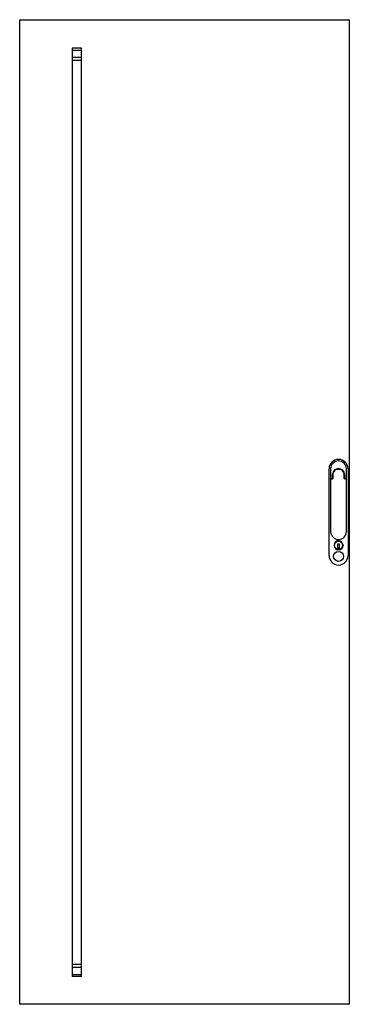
# Model space of a CAD drawing. Header units: millimetres. Extents: x 499 to 1143, y 162 to 2087.
import ezdxf

# ---------------------------------------------------------------- set-up
doc = ezdxf.new("R2010")
doc.units = ezdxf.units.MM
doc.header["$LTSCALE"] = 147.508447
doc.layers.get('0').update_dxf_attribs({"linetype": 'CONTINUOUS'})
doc.layers.add('INTFCLR_6660', color=7, linetype='CONTINUOUS')

msp = doc.modelspace()

# ---------------------------------------------------------------- linework, layer by layer
at = {"color": 7}
for p, q in [((498.8, 162), (498.8, 2087)), ((498.8, 2087), (1142.8, 2087)), ((1142.8, 2087), (1142.8, 162)), ((1103.3, 1039.3), (1103.3, 1208.8)), ((1106.3, 1208.8), (1106.3, 1086.2)), ((1110, 1190.8), (1110, 1197.8)), ((1110.7, 1198.1), (1110.7, 1191.7)), ((1132.7, 1197.2), (1132.7, 1198.1)), ((1132.7, 1190.1), (1132.7, 1197.2)), ((1133.5, 1197.8), (1133.5, 1190.8)), ((1137.3, 1208.8), (1137.3, 1209.3)), ((1137.3, 1086.3), (1137.3, 1208.8)), ((1140.3, 1208.8), (1140.3, 1039.3)), ((1110, 1190.8), (1106.3, 1188.6)), ((1106.3, 1188.6), (1108.2, 1189.1)), ((1110.7, 1191.7), (1110.7, 1190.2)), ((1137.3, 1188.6), (1133.5, 1190.8)), ((1135.3, 1189.1), (1133.7, 1189.1)), ((1135.3, 1189.1), (1137.3, 1188.6)), ((1106.3, 1086.2), (1106.3, 1085.7)), ((1113, 1058.9), (1113, 1059.2)), ((1120.6, 1062.3), (1122.9, 1062.3)), ((1120.6, 1053.4), (1120.6, 1062.3)), ((1122.9, 1062.3), (1122.9, 1053.4)), ((1130.6, 1059.9), (1130.6, 1059.1)), ((1122.9, 1053.4), (1120.6, 1053.4)), ((1142.8, 162), (498.8, 162))]:
    msp.add_line(p, q, dxfattribs=at)
for centre, radius in [((1121.8, 1059.3), 8), ((1121.8, 1037.8), 9.75)]:
    msp.add_circle(centre, radius, dxfattribs=at)
for centre, radius, start, end in [((1121.8, 1208.8), 18.5, 0, 180), ((1121.8, 1208.8), 15.5, 2.0582, 180), ((1121.8, 1197.8), 11.7, 360, 180), ((1121.7, 1197.6), 11, 106.2666, 177.3372), ((1121.7, 1197.6), 11, 2.6643, 73.7317), ((1133.7, 1190.1), 1, 179.9998, 270.0004), ((1121.8, 1086.3), 15.5, 182.0582, 360), ((1121.8, 1059.3), 8.8, 4.144, 180.5483), ((1121.8, 1059.3), 8.8, 182.7317, 359.136), ((1121.8, 1039.3), 18.5, 180, 360)]:
    msp.add_arc(centre, radius, start, end, dxfattribs=at)
for points, knots in [([(1118.7, 1208.1), (1118.8, 1208.2), (1119, 1208.2), (1119.5, 1208.3), (1120, 1208.3), (1120.6, 1208.4), (1121.3, 1208.4), (1122, 1208.4), (1122.9, 1208.4), (1123.6, 1208.3), (1124.3, 1208.3), (1124.7, 1208.2), (1124.8, 1208.1)], [0, 0, 0, 0, 0.058673, 0.13128, 0.217633, 0.304727, 0.414187, 0.551637, 0.68106, 0.80786, 0.918185, 1, 1, 1, 1]), ([(1108.2, 1189.1), (1108.2, 1189.1), (1108.3, 1189.1), (1108.4, 1189.1), (1108.7, 1189.1), (1108.9, 1189.1), (1109.2, 1189.1), (1109.5, 1189.1), (1109.7, 1189.2), (1109.7, 1189.2)], [0, 0, 0, 0, 0.030456, 0.139432, 0.276081, 0.44481, 0.649971, 0.892896, 1, 1, 1, 1]), ([(1109.7, 1189.2), (1109.8, 1189.2), (1109.8, 1189.2), (1109.8, 1189.2), (1109.9, 1189.2), (1110, 1189.2), (1110.1, 1189.2), (1110.1, 1189.3), (1110.2, 1189.3), (1110.3, 1189.3), (1110.4, 1189.4), (1110.4, 1189.5), (1110.5, 1189.5), (1110.5, 1189.6), (1110.6, 1189.6), (1110.6, 1189.7), (1110.6, 1189.8), (1110.7, 1189.8), (1110.7, 1189.9), (1110.7, 1189.9), (1110.7, 1190), (1110.7, 1190), (1110.7, 1190.1), (1110.7, 1190.1), (1110.7, 1190.2), (1110.7, 1190.2)], [0, 0, 0, 0, 0.017001, 0.055524, 0.100045, 0.14984, 0.203572, 0.259536, 0.317146, 0.375258, 0.43232, 0.486959, 0.538486, 0.587486, 0.634233, 0.678947, 0.72169, 0.762467, 0.801282, 0.83812, 0.872772, 0.905374, 0.936419, 0.966451, 1, 1, 1, 1])]:
    msp.add_open_spline(points, degree=3, knots=knots, dxfattribs=at)
at = {"layer": 'INTFCLR_6660', "color": 7}
for p, q in [((601.4, 2031.6), (601.4, 216.1)), ((619.4, 2031.4), (601.4, 2031.4)), ((619.4, 2027.1), (601.4, 2027.1)), ((619.4, 216.1), (619.4, 2031.6)), ((601.4, 2013.5), (619.4, 2013.5)), ((619.4, 2007.2), (601.4, 2007.2)), ((601.4, 240.6), (619.4, 240.6)), ((619.4, 234.2), (601.4, 234.2)), ((601.4, 220.6), (619.4, 220.6)), ((619.4, 216.3), (601.4, 216.3))]:
    msp.add_line(p, q, dxfattribs=at)

doc.saveas('drawing.dxf')
